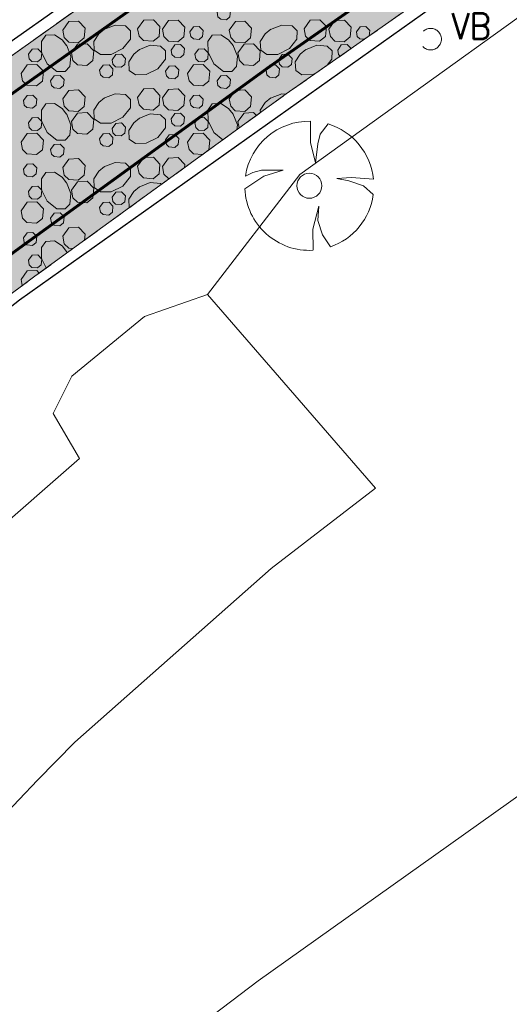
# Model space of a CAD drawing. Header units: metres. Extents: x 148425 to 149111, y 486065 to 486671.
# Tile 22 of 81: x 148564 to 148581, y 486322 to 486356. Entities that reach past the tile are written whole.
import ezdxf

# ---------------------------------------------------------------- set-up
doc = ezdxf.new("R2010")
doc.units = ezdxf.units.M
doc.header["$MEASUREMENT"] = 0
doc.linetypes.add('1-3 (0.10)', pattern=[4, 1, -3])
doc.linetypes.add('DGN Style 2', pattern=[1, 0.6, -0.4])
for name, color, linetype, lineweight in [('BWR-best-situatie', 2, 'Continuous', 13), ('BWR-nieuw-belijning-1-3 streep dik 100', 51, '1-3 (0.10)', 0), ('BWR-verw-drain ø 80', 60, 'drainagew', 30), ('BWR-verw-situatie', 214, 'DGN Style 2', 13), ('TOP-L-topo objecten punt', 7, 'Continuous', 0), ('TOP-L-topo objecten vlak', 7, 'Continuous', 0), ('WVB-alg-onderhoek', 7, 'Continuous', 30), ('WVB-pen-dik 013', 1, 'Continuous', 0), ('WVB-raster-20%', 254, 'Continuous', 30)]:
    doc.layers.add(name, color=color, linetype=linetype, lineweight=lineweight)
doc.styles.add('Style-STANDARD', font='STANDARD.shx')
doc.styles.add('Style-WORKING', font='WORKING.shx')
doc.linetypes.add('drainagew', pattern='A,2.1,["V",Style-WORKING,S=0.700002,R=0,X=-0.228,Y=-0.367],2.9,-0.32,0.02,-0.32,0.4,-0.32,0.05,-0.32', length=6.75)

# ---------------------------------------------------------------- blocks, each defined once
blk = doc.blocks.new('14_1')
at = {"color": 0, "linetype": 'ByBlock', "lineweight": -2}
blk.add_circle((0, 0), 0.25, dxfattribs=at)
at = {"color": 0, "linetype": 'ByBlock', "lineweight": -2, "style": 'Style-STANDARD'}
blk.add_text('VB', height=0.6, dxfattribs=at).set_placement((0.483, 0))
blk = doc.blocks.new('BBOOM')
at = {"layer": 'BWR-best-situatie'}
for p, q in [((0.016, 0.603), (0.016, 0.9)), ((0.016, 0.804), (0.016, 0.871)), ((0.26, 0.861), (0.15, 0.72)), ((0.15, 0.72), (0.116, 0.586)), ((0.083, 0.318), (0.016, 0.603)), ((0.116, 0.586), (0.083, 0.318)), ((-0.787, 0.185), (-0.89, 0.134)), ((-0.67, 0.217), (-0.787, 0.185)), ((-0.368, 0.218), (-0.67, 0.217)), ((-0.637, 0.135), (-0.368, 0.218)), ((-0.9, -0.042), (-0.637, 0.135)), ((0.384, 0.1), (0.586, 0.117)), ((0.551, 0.067), (0.384, 0.1)), ((0.752, 0), (0.551, 0.067)), ((0.586, 0.117), (0.895, 0.092)), ((0.89, -0.121), (0.752, 0)), ((0.133, -0.283), (0.05, -0.603)), ((0.116, -0.484), (0.133, -0.283)), ((0.184, -0.685), (0.116, -0.484)), ((0.05, -0.603), (0.051, -0.899)), ((0.293, -0.851), (0.184, -0.685))]:
    blk.add_line(p, q, dxfattribs=at)
blk.add_circle((0, 0), 0.174, dxfattribs=at)
for start, end in [(88.9495, 171.4867), (5.8447, 73.1614), (182.6375, 273.2485), (289.0687, 352.197)]:
    blk.add_arc((-0.001, 0), 0.9, start, end, dxfattribs=at)

msp = doc.modelspace()

# ---------------------------------------------------------------- hatches: boundary and pattern name
at = {"layer": 'WVB-raster-20%', "linetype": 'Continuous', "lineweight": 0}
msp.add_hatch(color=256, dxfattribs=at).paths.add_polyline_path([(148533.282, 486328.506), (148542.896, 486322.419), (148542.892, 486322.421), (148544.421, 486325.181), (148546.054, 486327.762), (148546.882, 486329.013), (148547.738, 486330.245), (148548.621, 486331.456), (148549.521, 486332.632), (148550.449, 486333.789), (148551.401, 486334.925), (148552.377, 486336.041), (148553.375, 486337.138), (148554.393, 486338.216), (148555.43, 486339.275), (148556.497, 486340.325), (148557.585, 486341.355), (148558.694, 486342.365), (148559.822, 486343.352), (148560.969, 486344.318), (148562.134, 486345.261), (148563.317, 486346.181), (148564.517, 486347.077), (148573.278, 486353.429), (148578.585, 486357.139), (148574.733, 486362.601), (148561.632, 486353.285), (148552.063, 486346.543), (148550.539, 486345.454), (148549.684, 486344.812), (148548.837, 486344.158), (148548, 486343.493), (148547.171, 486342.817), (148546.351, 486342.13), (148545.54, 486341.432), (148544.74, 486340.724), (148543.949, 486340.006), (148543.217, 486339.324), (148542.494, 486338.632), (148541.78, 486337.931), (148541.074, 486337.222), (148540.377, 486336.504), (148539.687, 486335.78), (148539.072, 486335.12), (148538.464, 486334.454), (148537.863, 486333.781), (148537.269, 486333.103), (148536.681, 486332.418)], flags=0)

# ---------------------------------------------------------------- linework, layer by layer
at = {"layer": 'BWR-nieuw-belijning-1-3 streep dik 100', "color": 7, "const_width": 0.1, "flags": 128}
for points in [[(148575.378, 486361.686), (148549.903, 486343.654)], [(148577.949, 486358.049), (148572.634, 486354.333), (148563.859, 486347.971), (148562.644, 486347.064), (148561.444, 486346.131), (148560.262, 486345.174), (148559.099, 486344.194), (148557.955, 486343.193), (148556.83, 486342.168), (148555.726, 486341.124), (148554.644, 486340.059), (148553.593, 486338.985), (148552.561, 486337.893), (148551.549, 486336.78), (148550.558, 486335.647), (148549.591, 486334.493), (148548.647, 486333.317), (148547.732, 486332.12), (148546.834, 486330.889), (148545.963, 486329.636), (148545.122, 486328.365), (148543.483, 486325.774)]]:
    msp.add_lwpolyline(points, dxfattribs=at)
at = {"layer": 'BWR-verw-drain ø 80', "linetype": 'drainagew', "ltscale": 2.5}
msp.add_line((148547.584, 486343.873), (148591.935, 486375.24), dxfattribs=at)
at = {"layer": 'BWR-verw-drain ø 80', "linetype": 'drainagew', "ltscale": 2.5, "flags": 128}
msp.add_lwpolyline([(148596.266, 486369.117), (148578.743, 486356.723), (148563.976, 486346.242), (148561.521, 486344.319), (148558.7, 486341.894), (148555.809, 486339.141), (148553.772, 486337.013), (148552.603, 486335.61), (148550.251, 486332.904), (148547.758, 486329.592), (148545.938, 486326.911), (148544.092, 486323.91), (148542.892, 486321.749)], dxfattribs=at)
at = {"layer": 'BWR-verw-situatie', "flags": 128}
for points in [[(148574.733, 486362.601), (148561.632, 486353.285), (148552.063, 486346.543)], [(148544.421, 486325.181), (148546.054, 486327.762), (148546.882, 486329.013), (148547.738, 486330.245), (148548.621, 486331.456), (148549.521, 486332.632), (148550.449, 486333.789), (148551.401, 486334.925), (148552.377, 486336.041), (148553.375, 486337.138), (148554.393, 486338.216), (148555.43, 486339.275), (148556.497, 486340.325), (148557.585, 486341.355), (148558.694, 486342.365), (148559.822, 486343.352), (148560.969, 486344.318), (148562.134, 486345.261), (148563.317, 486346.181), (148564.517, 486347.077), (148573.278, 486353.429), (148578.585, 486357.139)]]:
    msp.add_lwpolyline(points, dxfattribs=at)
at = {"layer": 'TOP-L-topo objecten vlak', "color": 7, "linetype": 'Continuous', "lineweight": 0, "flags": 128}
for points in [[(148895.303, 486551.797), (148691.715, 486408.452), (148606.833, 486347.079), (148572.297, 486322.53), (148559.398, 486312.752), (148556.486, 486314.416), (148554.142, 486315.531)], [(148595.939, 486369.446), (148597.471, 486367.675), (148573.753, 486350.616)], [(148570.529, 486346.442), (148573.753, 486350.616)], [(148570.529, 486346.442), (148568.342, 486345.675), (148565.805, 486343.592), (148565.157, 486342.296), (148566.067, 486340.731), (148559.812, 486335.256), (148558.589, 486334.099), (148557.398, 486332.908), (148556.238, 486331.685), (148555.112, 486330.431), (148554.02, 486329.146), (148552.963, 486327.834), (148551.944, 486326.495), (148550.915, 486325.061), (148549.927, 486323.596), (148548.98, 486322.103), (148548.075, 486320.584)], [(148554.142, 486315.531), (148554.656, 486316.474), (148555.19, 486317.407), (148555.742, 486318.329), (148556.312, 486319.241), (148556.899, 486320.141), (148557.504, 486321.029), (148558.124, 486321.906), (148558.749, 486322.748), (148559.392, 486323.577), (148560.051, 486324.394), (148560.722, 486325.201), (148561.404, 486325.999), (148562.093, 486326.791), (148562.71, 486327.485), (148563.334, 486328.172), (148563.966, 486328.853), (148564.606, 486329.526), (148565.907, 486330.851), (148572.757, 486336.899), (148576.384, 486339.694), (148570.529, 486346.442)]]:
    msp.add_lwpolyline(points, dxfattribs=at)
at = {"layer": 'WVB-alg-onderhoek', "lineweight": 40, "ltscale": 500}
msp.add_3dface([(148601.941, 486074.385), (149104.348, 486429.086), (148938.821, 486663.542), (148436.414, 486308.842)], dxfattribs=at)
at = {"layer": 'WVB-pen-dik 013'}
for p, q in [((148571.638, 486352.24), (148571.595, 486352.461)), ((148565.613, 486347.954), (148565.638, 486347.89)), ((148564.077, 486346.748), (148564.035, 486346.961))]:
    msp.add_line(p, q, dxfattribs=at)
at = {"layer": 'WVB-pen-dik 013', "flags": 128}
for points in [[(148570.868, 486356.274), (148570.995, 486356.454), (148571.195, 486356.464), (148571.335, 486356.319), (148571.315, 486356.116), (148571.19, 486356.011), (148570.993, 486356.026), (148570.898, 486356.116), (148570.868, 486356.274)], [(148565.488, 486355.646), (148565.7, 486355.944), (148566.035, 486355.964), (148566.268, 486355.721), (148566.233, 486355.384), (148566.025, 486355.211), (148565.695, 486355.234), (148565.54, 486355.386), (148565.488, 486355.646)], [(148566.925, 486355.669), (148567.318, 486355.826), (148567.68, 486355.794), (148567.85, 486355.629), (148567.845, 486355.336), (148567.583, 486355.004), (148567.18, 486354.804), (148566.803, 486354.796), (148566.588, 486354.949), (148566.57, 486355.251), (148566.743, 486355.521), (148566.943, 486355.679)], [(148568.098, 486355.694), (148568.308, 486355.994), (148568.645, 486356.011), (148568.875, 486355.769), (148568.843, 486355.431), (148568.635, 486355.259), (148568.303, 486355.284), (148568.148, 486355.436), (148568.098, 486355.694)], [(148568.96, 486355.681), (148569.173, 486355.979), (148569.508, 486355.999), (148569.74, 486355.756), (148569.705, 486355.419), (148569.498, 486355.246), (148569.168, 486355.269), (148569.013, 486355.421), (148568.96, 486355.681)], [(148571.29, 486355.646), (148571.503, 486355.944), (148571.838, 486355.964), (148572.07, 486355.721), (148572.035, 486355.384), (148571.828, 486355.211), (148571.498, 486355.234), (148571.343, 486355.386), (148571.29, 486355.646)], [(148572.728, 486355.669), (148573.12, 486355.826), (148573.483, 486355.794), (148573.653, 486355.629), (148573.648, 486355.336), (148573.385, 486355.004), (148572.983, 486354.804), (148572.605, 486354.796), (148572.39, 486354.949), (148572.373, 486355.251), (148572.545, 486355.521), (148572.745, 486355.679)], [(148573.9, 486355.694), (148574.11, 486355.994), (148574.448, 486356.011), (148574.678, 486355.769), (148574.645, 486355.431), (148574.438, 486355.259), (148574.105, 486355.284), (148573.95, 486355.436), (148573.9, 486355.694)], [(148574.763, 486355.681), (148574.975, 486355.979), (148575.31, 486355.999), (148575.543, 486355.756), (148575.508, 486355.419), (148575.3, 486355.246), (148574.97, 486355.269), (148574.815, 486355.421), (148574.763, 486355.681)], [(148565.613, 486355.131), (148565.77, 486354.739), (148565.735, 486354.376), (148565.575, 486354.206), (148565.283, 486354.211), (148564.95, 486354.474), (148564.748, 486354.876), (148564.743, 486355.254), (148564.895, 486355.469), (148565.195, 486355.486), (148565.465, 486355.314), (148565.623, 486355.114)], [(148569.918, 486355.586), (148570.045, 486355.766), (148570.245, 486355.779), (148570.385, 486355.634), (148570.363, 486355.429), (148570.24, 486355.324), (148570.04, 486355.341), (148569.948, 486355.431), (148569.918, 486355.586)], [(148571.415, 486355.131), (148571.573, 486354.739), (148571.538, 486354.376), (148571.378, 486354.206), (148571.085, 486354.211), (148570.753, 486354.474), (148570.55, 486354.876), (148570.545, 486355.254), (148570.698, 486355.469), (148570.998, 486355.486), (148571.268, 486355.314), (148571.425, 486355.114)], [(148575.72, 486355.586), (148575.848, 486355.766), (148576.048, 486355.779), (148576.188, 486355.634), (148576.168, 486355.449)], [(148575.994, 486355.328), (148575.843, 486355.341), (148575.75, 486355.431), (148575.72, 486355.586)], [(148565.793, 486354.854), (148566.003, 486355.154), (148566.338, 486355.171), (148566.57, 486354.929), (148566.538, 486354.591), (148566.33, 486354.419), (148565.998, 486354.444), (148565.843, 486354.596), (148565.793, 486354.854)], [(148569.268, 486354.956), (148569.393, 486355.139), (148569.595, 486355.149), (148569.735, 486355.004), (148569.713, 486354.799), (148569.588, 486354.696), (148569.39, 486354.711), (148569.295, 486354.801), (148569.268, 486354.956)], [(148571.595, 486354.854), (148571.805, 486355.154), (148572.14, 486355.171), (148572.373, 486354.929), (148572.34, 486354.591), (148572.133, 486354.419), (148571.8, 486354.444), (148571.645, 486354.596), (148571.595, 486354.854)], [(148575.07, 486354.956), (148575.195, 486355.139), (148575.398, 486355.149), (148575.535, 486355.007)], [(148564.29, 486354.809), (148564.418, 486354.989), (148564.618, 486354.999), (148564.758, 486354.854), (148564.738, 486354.651), (148564.613, 486354.546), (148564.415, 486354.561), (148564.32, 486354.651), (148564.29, 486354.809)], [(148567.208, 486354.616), (148567.335, 486354.794), (148567.535, 486354.806), (148567.675, 486354.661), (148567.653, 486354.456), (148567.528, 486354.354), (148567.33, 486354.369), (148567.238, 486354.459), (148567.208, 486354.616)], [(148568.143, 486354.964), (148568.538, 486355.121), (148568.898, 486355.089), (148569.07, 486354.924), (148569.063, 486354.634), (148568.803, 486354.299), (148568.4, 486354.099), (148568.02, 486354.094), (148567.805, 486354.244), (148567.788, 486354.549), (148567.963, 486354.816), (148568.16, 486354.974)], [(148570.093, 486354.809), (148570.22, 486354.989), (148570.42, 486354.999), (148570.56, 486354.854), (148570.54, 486354.651), (148570.415, 486354.546), (148570.218, 486354.561), (148570.123, 486354.651), (148570.093, 486354.809)], [(148573.01, 486354.616), (148573.138, 486354.794), (148573.338, 486354.806), (148573.478, 486354.661), (148573.455, 486354.456), (148573.33, 486354.354), (148573.133, 486354.369), (148573.04, 486354.459), (148573.01, 486354.616)], [(148574.316, 486354.155), (148574.203, 486354.099), (148573.823, 486354.094), (148573.608, 486354.244), (148573.59, 486354.549), (148573.765, 486354.816), (148573.963, 486354.974)], [(148573.945, 486354.964), (148574.34, 486355.121), (148574.7, 486355.089), (148574.873, 486354.924), (148574.865, 486354.634), (148574.705, 486354.426)], [(148575.159, 486354.744), (148575.098, 486354.801), (148575.07, 486354.956)], [(148564.035, 486354.139), (148564.245, 486354.439), (148564.583, 486354.456), (148564.813, 486354.214), (148564.78, 486353.876), (148564.573, 486353.704), (148564.24, 486353.729), (148564.085, 486353.881), (148564.035, 486354.139)], [(148566.773, 486354.251), (148566.9, 486354.431), (148567.1, 486354.444), (148567.238, 486354.296), (148567.218, 486354.094), (148567.095, 486353.989), (148566.895, 486354.006), (148566.803, 486354.096), (148566.773, 486354.251)], [(148569.838, 486354.139), (148570.048, 486354.439), (148570.385, 486354.456), (148570.615, 486354.214), (148570.583, 486353.876), (148570.375, 486353.704), (148570.043, 486353.729), (148569.888, 486353.881), (148569.838, 486354.139)], [(148572.575, 486354.251), (148572.703, 486354.431), (148572.903, 486354.444), (148573.04, 486354.296), (148573.02, 486354.094), (148572.898, 486353.989), (148572.698, 486354.006), (148572.605, 486354.096), (148572.575, 486354.251)], [(148569.068, 486354.216), (148569.195, 486354.396), (148569.395, 486354.409), (148569.535, 486354.264), (148569.513, 486354.059), (148569.39, 486353.954), (148569.19, 486353.971), (148569.098, 486354.061), (148569.068, 486354.216)], [(148565.065, 486353.881), (148565.193, 486354.061), (148565.393, 486354.071), (148565.533, 486353.926), (148565.513, 486353.724), (148565.388, 486353.619), (148565.19, 486353.634), (148565.095, 486353.724), (148565.065, 486353.881)], [(148570.868, 486353.881), (148570.995, 486354.061), (148571.195, 486354.071), (148571.335, 486353.926), (148571.315, 486353.724), (148571.19, 486353.619), (148570.993, 486353.634), (148570.898, 486353.724), (148570.868, 486353.881)], [(148565.488, 486353.254), (148565.7, 486353.551), (148566.035, 486353.571), (148566.268, 486353.329), (148566.233, 486352.991), (148566.025, 486352.819), (148565.695, 486352.841), (148565.54, 486352.994), (148565.488, 486353.254)], [(148566.925, 486353.276), (148567.318, 486353.434), (148567.68, 486353.401), (148567.85, 486353.236), (148567.845, 486352.944), (148567.583, 486352.611), (148567.18, 486352.411), (148566.803, 486352.404), (148566.588, 486352.556), (148566.57, 486352.859), (148566.743, 486353.129), (148566.943, 486353.286)], [(148568.098, 486353.301), (148568.308, 486353.601), (148568.645, 486353.619), (148568.875, 486353.376), (148568.843, 486353.039), (148568.635, 486352.866), (148568.303, 486352.891), (148568.148, 486353.044), (148568.098, 486353.301)], [(148568.96, 486353.289), (148569.173, 486353.586), (148569.508, 486353.606), (148569.74, 486353.364), (148569.705, 486353.026), (148569.498, 486352.854), (148569.168, 486352.876), (148569.013, 486353.029), (148568.96, 486353.289)], [(148571.29, 486353.254), (148571.503, 486353.551), (148571.838, 486353.571), (148572.07, 486353.329), (148572.035, 486352.991), (148571.828, 486352.819), (148571.498, 486352.841), (148571.343, 486352.994), (148571.29, 486353.254)], [(148572.728, 486353.276), (148573.12, 486353.434), (148573.266, 486353.421)], [(148564.115, 486353.194), (148564.243, 486353.374), (148564.443, 486353.386), (148564.583, 486353.241), (148564.56, 486353.036), (148564.438, 486352.931), (148564.238, 486352.949), (148564.145, 486353.039), (148564.115, 486353.194)], [(148565.613, 486352.739), (148565.77, 486352.346), (148565.735, 486351.984), (148565.575, 486351.814), (148565.283, 486351.819), (148564.95, 486352.081), (148564.748, 486352.484), (148564.743, 486352.861), (148564.895, 486353.076), (148565.195, 486353.094), (148565.465, 486352.921), (148565.623, 486352.721)], [(148569.918, 486353.194), (148570.045, 486353.374), (148570.245, 486353.386), (148570.385, 486353.241), (148570.363, 486353.036), (148570.24, 486352.931), (148570.04, 486352.949), (148569.948, 486353.039), (148569.918, 486353.194)], [(148571.072, 486351.829), (148570.753, 486352.081), (148570.55, 486352.484), (148570.545, 486352.861), (148570.698, 486353.076), (148570.998, 486353.094), (148571.268, 486352.921), (148571.425, 486352.721)], [(148572.378, 486352.776), (148572.373, 486352.859), (148572.545, 486353.129), (148572.745, 486353.286)], [(148565.793, 486352.461), (148566.003, 486352.761), (148566.338, 486352.779), (148566.57, 486352.536), (148566.538, 486352.199), (148566.33, 486352.026), (148565.998, 486352.051), (148565.843, 486352.204), (148565.793, 486352.461)], [(148568.143, 486352.571), (148568.538, 486352.729), (148568.898, 486352.696), (148569.07, 486352.531), (148569.063, 486352.241), (148568.803, 486351.906), (148568.4, 486351.706), (148568.02, 486351.701), (148567.805, 486351.851), (148567.788, 486352.156), (148567.963, 486352.424), (148568.16, 486352.581)], [(148569.268, 486352.564), (148569.393, 486352.746), (148569.595, 486352.756), (148569.735, 486352.611), (148569.713, 486352.406), (148569.588, 486352.304), (148569.39, 486352.319), (148569.295, 486352.409), (148569.268, 486352.564)], [(148571.415, 486352.739), (148571.573, 486352.346), (148571.557, 486352.181)], [(148571.595, 486352.461), (148571.805, 486352.761), (148572.14, 486352.779), (148572.239, 486352.676)], [(148564.29, 486352.416), (148564.418, 486352.596), (148564.618, 486352.606), (148564.758, 486352.461), (148564.738, 486352.259), (148564.613, 486352.154), (148564.415, 486352.169), (148564.32, 486352.259), (148564.29, 486352.416)], [(148567.208, 486352.224), (148567.335, 486352.401), (148567.535, 486352.414), (148567.675, 486352.269), (148567.653, 486352.064), (148567.528, 486351.961), (148567.33, 486351.976), (148567.238, 486352.066), (148567.208, 486352.224)], [(148570.093, 486352.416), (148570.22, 486352.596), (148570.42, 486352.606), (148570.56, 486352.461), (148570.54, 486352.259), (148570.415, 486352.154), (148570.218, 486352.169), (148570.123, 486352.259), (148570.093, 486352.416)], [(148564.035, 486351.746), (148564.245, 486352.046), (148564.583, 486352.064), (148564.813, 486351.821), (148564.78, 486351.484), (148564.573, 486351.311), (148564.24, 486351.336), (148564.085, 486351.489), (148564.035, 486351.746)], [(148566.773, 486351.859), (148566.9, 486352.039), (148567.1, 486352.051), (148567.238, 486351.904), (148567.218, 486351.701), (148567.095, 486351.596), (148566.895, 486351.614), (148566.803, 486351.704), (148566.773, 486351.859)], [(148569.838, 486351.746), (148570.048, 486352.046), (148570.385, 486352.064), (148570.615, 486351.821), (148570.583, 486351.484), (148570.503, 486351.417)], [(148569.068, 486351.824), (148569.195, 486352.004), (148569.395, 486352.016), (148569.535, 486351.871), (148569.513, 486351.666), (148569.39, 486351.561), (148569.19, 486351.579), (148569.098, 486351.669), (148569.068, 486351.824)], [(148570.359, 486351.312), (148570.043, 486351.336), (148569.888, 486351.489), (148569.838, 486351.746)], [(148565.065, 486351.489), (148565.193, 486351.669), (148565.393, 486351.679), (148565.533, 486351.534), (148565.513, 486351.331), (148565.388, 486351.226), (148565.19, 486351.241), (148565.095, 486351.331), (148565.065, 486351.489)], [(148565.488, 486350.861), (148565.7, 486351.159), (148566.035, 486351.179), (148566.268, 486350.936), (148566.233, 486350.599), (148566.025, 486350.426), (148565.695, 486350.449), (148565.54, 486350.601), (148565.488, 486350.861)], [(148566.925, 486350.884), (148567.318, 486351.041), (148567.68, 486351.009), (148567.85, 486350.844), (148567.845, 486350.551), (148567.583, 486350.219), (148567.18, 486350.019), (148566.803, 486350.011), (148566.588, 486350.164), (148566.57, 486350.466), (148566.743, 486350.736), (148566.943, 486350.894)], [(148568.098, 486350.909), (148568.308, 486351.209), (148568.645, 486351.226), (148568.875, 486350.984), (148568.843, 486350.646), (148568.635, 486350.474), (148568.303, 486350.499), (148568.148, 486350.651), (148568.098, 486350.909)], [(148568.96, 486350.896), (148569.173, 486351.194), (148569.508, 486351.214), (148569.74, 486350.971), (148569.728, 486350.855)], [(148564.115, 486350.801), (148564.243, 486350.981), (148564.443, 486350.994), (148564.583, 486350.849), (148564.56, 486350.644), (148564.438, 486350.539), (148564.238, 486350.556), (148564.145, 486350.646), (148564.115, 486350.801)], [(148565.613, 486350.346), (148565.77, 486349.954), (148565.735, 486349.591), (148565.575, 486349.421), (148565.283, 486349.426), (148564.95, 486349.689), (148564.748, 486350.091), (148564.743, 486350.469), (148564.895, 486350.684), (148565.195, 486350.701), (148565.465, 486350.529), (148565.623, 486350.329)], [(148569.211, 486350.481), (148569.168, 486350.484), (148569.013, 486350.636), (148568.96, 486350.896)], [(148565.793, 486350.069), (148566.003, 486350.369), (148566.338, 486350.386), (148566.57, 486350.144), (148566.538, 486349.806), (148566.33, 486349.634), (148565.998, 486349.659), (148565.843, 486349.811), (148565.793, 486350.069)], [(148568.143, 486350.179), (148568.538, 486350.336), (148568.898, 486350.304), (148568.928, 486350.275)], [(148564.29, 486350.024), (148564.418, 486350.204), (148564.618, 486350.214), (148564.758, 486350.069), (148564.738, 486349.866), (148564.613, 486349.761), (148564.415, 486349.776), (148564.32, 486349.866), (148564.29, 486350.024)], [(148567.208, 486349.831), (148567.335, 486350.009), (148567.535, 486350.021), (148567.675, 486349.876), (148567.653, 486349.671), (148567.528, 486349.569), (148567.33, 486349.584), (148567.238, 486349.674), (148567.208, 486349.831)], [(148567.805, 486349.461), (148567.788, 486349.764), (148567.963, 486350.031), (148568.16, 486350.189)], [(148564.035, 486349.354), (148564.245, 486349.654), (148564.583, 486349.671), (148564.813, 486349.429), (148564.78, 486349.091), (148564.573, 486348.919), (148564.24, 486348.944), (148564.085, 486349.096), (148564.035, 486349.354)], [(148566.773, 486349.466), (148566.9, 486349.646), (148567.1, 486349.659), (148567.238, 486349.511), (148567.218, 486349.309), (148567.095, 486349.204), (148566.895, 486349.221), (148566.803, 486349.311), (148566.773, 486349.466)], [(148565.065, 486349.096), (148565.193, 486349.276), (148565.393, 486349.286), (148565.533, 486349.141), (148565.513, 486348.939), (148565.388, 486348.834), (148565.19, 486348.849), (148565.095, 486348.939), (148565.065, 486349.096)], [(148565.488, 486348.469), (148565.7, 486348.766), (148566.035, 486348.786), (148566.268, 486348.544), (148566.246, 486348.33)], [(148564.115, 486348.409), (148564.243, 486348.589), (148564.443, 486348.601), (148564.583, 486348.456), (148564.56, 486348.251), (148564.438, 486348.146), (148564.238, 486348.164), (148564.145, 486348.254), (148564.115, 486348.409)], [(148564.915, 486347.366), (148564.748, 486347.699), (148564.743, 486348.076), (148564.895, 486348.291), (148565.195, 486348.309), (148565.465, 486348.136), (148565.623, 486347.936)], [(148565.853, 486348.045), (148565.695, 486348.056), (148565.54, 486348.209), (148565.488, 486348.469)], [(148564.29, 486347.631), (148564.418, 486347.811), (148564.618, 486347.821), (148564.758, 486347.676), (148564.738, 486347.474), (148564.613, 486347.369), (148564.415, 486347.384), (148564.32, 486347.474), (148564.29, 486347.631)], [(148564.035, 486346.961), (148564.245, 486347.261), (148564.583, 486347.279), (148564.669, 486347.187)]]:
    msp.add_lwpolyline(points, dxfattribs=at)
at = {"layer": 'WVB-raster-20%', "linetype": 'Continuous', "lineweight": 0, "flags": 128}
for points in [[(148574.733, 486362.601), (148561.632, 486353.285), (148552.063, 486346.543), (148550.539, 486345.454), (148549.684, 486344.812), (148548.837, 486344.158), (148548, 486343.493), (148547.171, 486342.817), (148546.351, 486342.13)], [(148546.054, 486327.762), (148546.882, 486329.013), (148547.738, 486330.245), (148548.621, 486331.456), (148549.521, 486332.632), (148550.449, 486333.789), (148551.401, 486334.925), (148552.377, 486336.041), (148553.375, 486337.138), (148554.393, 486338.216), (148555.43, 486339.275), (148556.497, 486340.325), (148557.585, 486341.355), (148558.694, 486342.365), (148559.822, 486343.352), (148560.969, 486344.318), (148562.134, 486345.261), (148563.317, 486346.181), (148564.517, 486347.077), (148573.278, 486353.429), (148578.585, 486357.139)]]:
    msp.add_lwpolyline(points, dxfattribs=at)

# ---------------------------------------------------------------- block references
at = {"layer": 'BWR-verw-situatie', "xscale": 1.5, "yscale": 1.5, "zscale": 1.5}
msp.add_blockref('14_1', (148578.31, 486355.334), dxfattribs=at)
at = {"layer": 'TOP-L-topo objecten punt', "color": 7, "linetype": 'Continuous', "lineweight": 0, "xscale": 2.5, "yscale": 2.5, "zscale": 2.5}
msp.add_blockref('BBOOM', (148574.084, 486350.227), dxfattribs=at)

doc.saveas('drawing.dxf')
